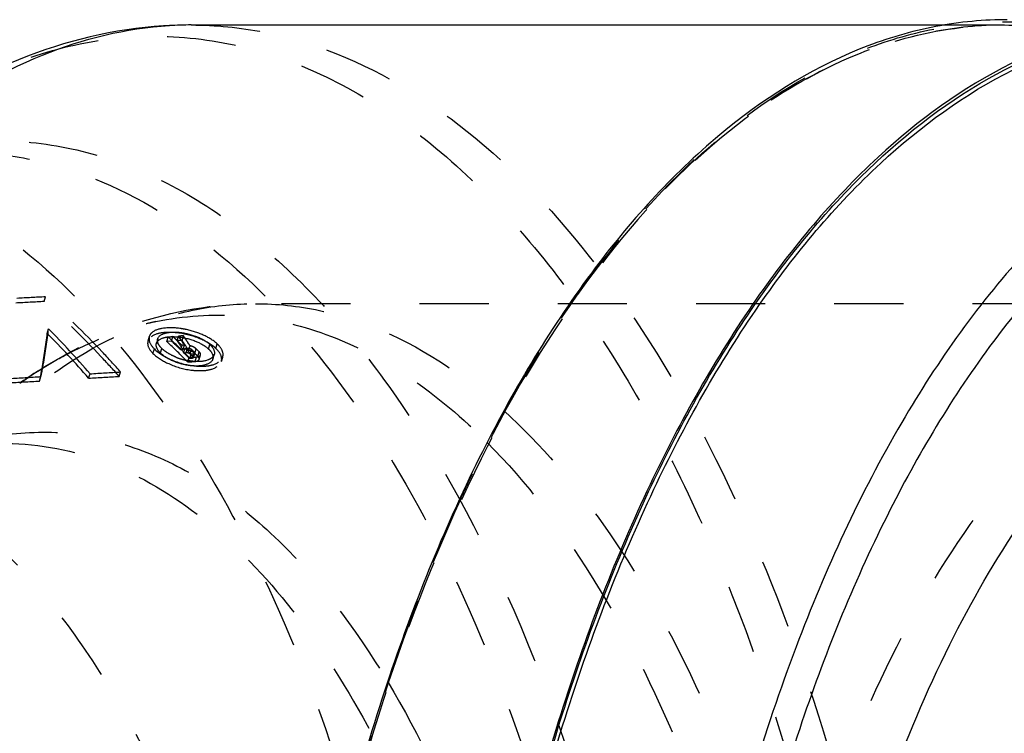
# Model space of a CAD drawing. Header units: millimetres. Extents: x 266 to 734, y 359 to 646.
# Tile 6 of 7: x 534 to 627, y 573 to 640. Entities that reach past the tile are written whole.
import ezdxf

# ---------------------------------------------------------------- set-up
doc = ezdxf.new("R2010")
doc.units = ezdxf.units.MM
doc.header["$LTSCALE"] = 65.185185
doc.linetypes.add('HIDDEN', pattern=[0.2, 0.1, -0.1])
doc.layers.add('KOERPER', color=7, linetype='CONTINUOUS')
doc.layers.add('KONST.EL_MIT_GEO', color=7, linetype='CONTINUOUS')

msp = doc.modelspace()

# ---------------------------------------------------------------- linework, layer by layer
at = {"layer": 'KOERPER', "color": 7, "linetype": 'CONTINUOUS'}
msp.add_line((550.197, 639.4), (621.531, 639.4), dxfattribs=at)
at = {"layer": 'KOERPER', "color": 8, "linetype": 'HIDDEN'}
msp.add_line((621.531, 639.4), (626.889, 639.4), dxfattribs=at)
at = {"layer": 'KOERPER', "color": 7, "linetype": 'CONTINUOUS'}
msp.add_arc((627.149, 604.841), 35.059, 90.00002, 90.46647, dxfattribs=at)
msp.add_open_spline([(626.864, 639.899), (624.562, 639.88), (619.884, 639.376), (610.463, 636.472), (598.954, 629.086), (586.929, 615.67), (576.497, 598.027), (567.981, 576.764), (561.661, 552.635), (557.77, 526.527), (556.899, 508.525), (556.899, 499.4)], degree=3, knots=[0, 0, 0, 0, 0.0407, 0.082581, 0.173399, 0.278137, 0.398605, 0.534027, 0.681913, 0.838654, 1, 1, 1, 1], dxfattribs=at)
at = {"layer": 'KOERPER', "color": 8, "linetype": 'HIDDEN'}
for points, knots in [([(510.493, 627.4), (512.595, 627.4), (516.867, 626.974), (525.476, 624.386), (536.005, 617.706), (547.006, 605.508), (556.553, 589.434), (564.348, 570.04), (570.134, 548.017), (573.696, 524.175), (574.493, 507.734), (574.493, 499.4)], [0, 0, 0, 0, 0.040713, 0.082569, 0.17327, 0.277885, 0.398281, 0.5337, 0.681651, 0.83851, 1, 1, 1, 1]), ([(558.503, 529.075), (557.273, 537.034), (553.947, 551.992), (547.105, 569.284), (540.21, 580.786), (533.269, 589.626), (526.883, 594.869), (522.31, 597.082)], [0, 0, 0, 0, 0.303848, 0.575979, 0.697405, 0.808317, 1, 1, 1, 1])]:
    msp.add_open_spline(points, degree=3, knots=knots, dxfattribs=at)
at = {"layer": 'KONST.EL_MIT_GEO', "color": 8, "linetype": 'HIDDEN'}
for p, q in [((626.889, 639.4), (626.889, 639.4)), ((536.345, 613.299), (536.455, 613.744)), ((656.486, 613.1), (556.259, 613.1)), ((536.624, 610.299), (536.742, 610.733)), ((546.248, 609.999), (546.12, 609.566)), ((547.048, 609.787), (546.92, 609.356)), ((547.896, 609.524), (548.023, 609.954)), ((548.348, 609.559), (547.896, 609.524)), ((548.274, 609.974), (548.023, 609.954)), ((548.375, 609.981), (548.274, 609.974)), ((548.348, 609.559), (548.475, 609.989)), ((548.475, 609.989), (548.375, 609.981)), ((548.475, 609.989), (548.666, 609.809)), ((548.873, 609.601), (549, 610.031)), ((548.876, 609.61), (549.048, 609.446)), ((549.048, 609.446), (549.238, 609.264)), ((549.238, 609.264), (549.333, 609.172)), ((549.333, 609.638), (549.461, 610.069)), ((549.491, 610.024), (549.461, 610.069)), ((549.531, 609.966), (549.491, 610.024)), ((549.95, 609.343), (549.881, 609.447)), ((551.841, 608.821), (551.971, 609.248)), ((552.519, 608.883), (552.648, 609.311)), ((546.597, 608.402), (546.728, 608.828)), ((547.29, 608.451), (547.421, 608.877)), ((549.204, 608.745), (549.333, 609.172)), ((549.431, 608.763), (549.204, 608.745)), ((549.561, 609.19), (549.333, 609.172)), ((549.431, 608.763), (549.561, 609.19)), ((549.488, 608.47), (549.619, 608.896)), ((549.488, 608.47), (549.716, 608.488)), ((549.619, 608.896), (549.847, 608.914)), ((549.716, 608.488), (549.847, 608.914)), ((549.936, 608.586), (549.999, 608.524)), ((549.959, 608.706), (550.089, 609.133)), ((549.999, 608.524), (550.126, 608.399)), ((550.056, 607.913), (550.189, 608.337)), ((550.087, 608.369), (550.218, 608.794)), ((550.126, 608.399), (550.189, 608.337)), ((550.418, 608.356), (550.189, 608.337)), ((550.285, 607.932), (550.418, 608.356)), ((550.372, 608.091), (550.504, 608.515)), ((550.407, 607.999), (550.673, 608.832)), ((550.673, 608.832), (550.737, 608.771)), ((550.737, 608.771), (550.833, 608.678)), ((550.829, 608.129), (550.96, 608.554)), ((550.833, 608.678), (550.96, 608.554)), ((550.943, 607.846), (551.076, 608.269)), ((552.239, 607.872), (552.371, 608.294)), ((549.879, 607.594), (550.013, 608.017)), ((550.285, 607.932), (550.056, 607.913)), ((550.569, 607.651), (550.703, 608.074)), ((553.044, 607.646), (553.176, 608.066)), ((540.527, 606.066), (540.658, 606.483)), ((543.411, 606.239), (543.545, 606.656)), ((535.902, 605.796), (536.027, 606.212))]:
    msp.add_line(p, q, dxfattribs=at)
at = {"layer": 'KONST.EL_MIT_GEO', "color": 7, "linetype": 'CONTINUOUS'}
msp.add_arc((550.198, 604.32), 35.08, 90.00134, 93.3567, dxfattribs=at)
at = {"layer": 'KONST.EL_MIT_GEO', "color": 8, "linetype": 'HIDDEN'}
for centre, radius, start, end in [((553.034, 582.284), 29.765, 101.95727, 103.78809), ((474.25, 548.881), 87.537, 40.78806, 44.55713), ((474.114, 549.093), 87.873, 40.77564, 44.54421), ((547.069, 609.691), 0.886, 136.19461, 139.12552), ((548.078, 602.835), 7.994, 79.30835, 82.52287), ((548.036, 602.604), 8.229, 78.61028, 79.32396), ((483.81, 541.666), 93.336, 44.93871, 46.6375), ((483.707, 541.906), 93.633, 44.91555, 46.61488), ((485.225, 542.332), 92.217, 46.06954, 46.80342), ((485.337, 542.8), 92.2, 46.43812, 46.6176), ((501.094, 577.154), 57.754, 33.1821, 34.18042), ((500.998, 577.402), 58.042, 33.20834, 34.2059), ((501.55, 576.914), 57.914, 33.29393, 34.40463), ((501.891, 577.459), 57.673, 34.05954, 34.30766), ((501.454, 577.164), 58.201, 33.6894, 34.05935), ((500.829, 576.748), 58.951, 33.32231, 33.56687), ((483.611, 540.661), 94.54, 45.34574, 45.82774), ((483.713, 541.112), 94.542, 45.53638, 45.80482), ((484.118, 540.37), 94.74, 45.62736, 45.86822), ((549.618, 607.402), 1.793, 69.46779, 74.77282), ((484.012, 540.608), 95.04, 45.60355, 45.84449), ((549.639, 607.455), 1.737, 66.85997, 69.47627), ((549.831, 607.844), 1.303, 58.07886, 61.22194), ((549.924, 607.992), 1.128, 54.65585, 58.08273), ((484.625, 540.078), 94.941, 45.78862, 46.02935), ((550.901, 613.349), 5.712, 247.81271, 251.4422), ((550.948, 613.493), 5.863, 251.45535, 255.02001), ((550.986, 613.63), 6.005, 255.00604, 258.53767), ((530.338, 850.81), 244, 274.59364, 274.75623), ((530.481, 850.113), 242.883, 274.61265, 274.77595), ((558.388, 571.145), 42.188, 122.93335, 125.27587), ((557.627, 572.307), 40.799, 122.46572, 122.92262)]:
    msp.add_arc(centre, radius, start, end, dxfattribs=at)
at = {"layer": 'KONST.EL_MIT_GEO', "color": 7, "linetype": 'CONTINUOUS'}
for points, knots in [([(550.197, 639.4), (545.559, 639.4), (536.017, 637.732), (527.534, 633.18), (523.579, 630.383)], [0, 0, 0, 0, 0.489147, 1, 1, 1, 1]), ([(524.612, 629.713), (528.133, 632.479), (535.539, 637.04), (544.054, 639.1), (548.144, 639.34)], [0, 0, 0, 0, 0.522185, 1, 1, 1, 1]), ([(640.691, 639.697), (638.451, 639.456), (633.919, 638.523), (624.871, 634.884), (613.939, 626.883), (602.542, 613.163), (592.676, 595.545), (584.642, 574.608), (578.694, 551.051), (575.038, 525.688), (574.22, 508.238), (574.22, 499.4)], [0, 0, 0, 0, 0.040663, 0.082956, 0.175266, 0.281479, 0.402777, 0.538166, 0.685198, 0.840463, 1, 1, 1, 1]), ([(637.237, 359.918), (632.796, 360.839), (623.69, 364.609), (611.635, 374.605), (600.827, 388.646), (591.524, 406.281), (583.978, 426.961), (578.427, 450.027), (575.051, 474.726), (573.965, 500.244), (575.204, 525.733), (578.727, 550.349), (584.416, 573.28), (592.085, 593.779), (601.494, 611.193), (612.393, 624.981), (624.524, 634.697), (633.649, 638.235), (638.084, 639.047)], [0, 0, 0, 0, 0.041795, 0.088867, 0.142847, 0.204063, 0.271919, 0.3452, 0.422282, 0.501291, 0.580233, 0.657121, 0.730092, 0.797543, 0.858292, 0.911795, 0.958452, 1, 1, 1, 1]), ([(574.692, 499.4), (574.692, 508.192), (575.505, 525.555), (579.139, 550.793), (585.053, 574.242), (593.043, 595.091), (602.856, 612.641), (614.193, 626.315), (625.068, 634.301), (634.072, 637.943), (638.582, 638.883), (640.811, 639.128)], [0, 0, 0, 0, 0.159427, 0.314634, 0.461651, 0.597058, 0.718395, 0.824659, 0.917021, 0.959327, 1, 1, 1, 1]), ([(671.484, 632.646), (669.135, 633.381), (664.31, 634.38), (656.899, 634.282), (649.552, 632.564), (642.38, 629.272), (635.465, 624.469), (626.324, 615.802), (616.102, 601.313), (606.388, 580.112), (599.121, 555.308), (594.626, 528.002), (593.617, 509.039), (593.617, 499.4)], [0, 0, 0, 0, 0.04249, 0.084344, 0.127005, 0.171803, 0.219801, 0.271733, 0.388628, 0.523155, 0.672869, 0.833561, 1, 1, 1, 1]), ([(728.884, 499.4), (728.884, 508.024), (728.058, 525.038), (724.372, 549.709), (718.385, 572.499), (710.319, 592.568), (700.44, 609.201), (689.055, 621.823), (678.161, 628.735), (669.25, 631.414), (662.656, 632.072), (656.062, 631.414), (647.151, 628.735), (636.257, 621.823), (624.873, 609.201), (614.994, 592.568), (606.927, 572.499), (600.94, 549.709), (597.254, 525.038), (596.429, 508.024), (596.429, 499.4)], [0, 0, 0, 0, 0.080745, 0.159175, 0.23315, 0.30086, 0.361057, 0.413365, 0.458716, 0.479644, 0.5, 0.520356, 0.541284, 0.586635, 0.638943, 0.69914, 0.76685, 0.840825, 0.919255, 1, 1, 1, 1]), ([(604.906, 499.4), (604.906, 511.309), (606.245, 528.957), (610.851, 551.49), (615.499, 566.882), (621.294, 580.67), (629.839, 595.569), (638.256, 604.948), (644.66, 609.149)], [0, 0, 0, 0, 0.296496, 0.438133, 0.572038, 0.696235, 0.809319, 1, 1, 1, 1])]:
    msp.add_open_spline(points, degree=3, knots=knots, dxfattribs=at)
at = {"layer": 'KONST.EL_MIT_GEO', "color": 8, "linetype": 'HIDDEN'}
for points, knots in [([(550.197, 639.4), (552.495, 639.4), (557.168, 638.934), (566.585, 636.103), (578.101, 628.797), (590.133, 615.456), (600.575, 597.875), (609.101, 576.662), (615.429, 552.574), (619.325, 526.498), (620.197, 508.515), (620.197, 499.4)], [0, 0, 0, 0, 0.040713, 0.082569, 0.17327, 0.277886, 0.398281, 0.5337, 0.681652, 0.838511, 1, 1, 1, 1]), ([(556.999, 499.4), (556.999, 508.535), (557.874, 526.556), (561.778, 552.688), (568.119, 576.828), (576.664, 598.086), (587.128, 615.705), (599.187, 629.074), (610.726, 636.396), (620.165, 639.233), (627.149, 639.93), (634.134, 639.233), (643.573, 636.396), (655.112, 629.074), (667.171, 615.705), (677.635, 598.086), (686.179, 576.828), (692.521, 552.688), (696.425, 526.556), (697.299, 508.535), (697.299, 499.4)], [0, 0, 0, 0, 0.080745, 0.159175, 0.23315, 0.30086, 0.361057, 0.413365, 0.458716, 0.479644, 0.5, 0.520356, 0.541284, 0.586635, 0.638943, 0.69914, 0.76685, 0.840825, 0.919255, 1, 1, 1, 1]), ([(626.889, 639.4), (624.604, 639.4), (619.956, 638.936), (610.581, 636.115), (599.101, 628.824), (587.093, 615.5), (576.661, 597.925), (568.137, 576.708), (561.808, 552.608), (557.912, 526.516), (557.039, 508.522), (557.039, 499.4)], [0, 0, 0, 0, 0.040508, 0.082181, 0.172631, 0.277157, 0.397587, 0.533124, 0.681243, 0.838299, 1, 1, 1, 1]), ([(565.458, 566.517), (568.276, 576.832), (573.478, 591.536), (582.999, 608.996), (590.672, 619.691), (599.018, 628.282), (607.93, 634.608), (617.275, 638.509), (623.748, 639.4), (626.889, 639.4)], [0, 0, 0, 0, 0.315898, 0.457321, 0.586504, 0.703556, 0.809632, 0.907181, 1, 1, 1, 1]), ([(626.889, 639.4), (629.187, 639.4), (633.861, 638.934), (643.277, 636.103), (654.793, 628.797), (666.825, 615.456), (677.267, 597.875), (685.793, 576.662), (692.121, 552.574), (696.017, 526.498), (696.889, 508.515), (696.889, 499.4)], [0, 0, 0, 0, 0.040713, 0.082569, 0.17327, 0.277885, 0.398281, 0.5337, 0.681651, 0.83851, 1, 1, 1, 1]), ([(523.58, 630.384), (526.082, 632.152), (531.237, 635.172), (539.565, 637.927), (548.044, 638.644), (556.494, 637.291), (564.749, 633.921), (572.683, 628.628), (580.201, 621.516), (587.219, 612.696), (593.653, 602.291), (601.584, 585.99), (609.32, 562.578), (614.935, 531.887), (616.197, 510.375), (616.197, 499.4)], [0, 0, 0, 0, 0.047643, 0.092233, 0.135313, 0.178674, 0.22406, 0.272891, 0.326146, 0.384356, 0.447686, 0.516003, 0.665867, 0.829338, 1, 1, 1, 1]), ([(510.437, 621.09), (512.761, 622.733), (517.551, 625.539), (525.288, 628.099), (533.165, 628.765), (541.016, 627.509), (548.685, 624.378), (556.056, 619.46), (563.042, 612.854), (572.1, 601.463), (581.722, 583.422), (590.094, 558.104), (595.312, 529.581), (596.485, 509.596), (596.485, 499.4)], [0, 0, 0, 0, 0.047651, 0.09225, 0.135337, 0.178706, 0.224099, 0.272939, 0.326201, 0.384422, 0.51592, 0.665809, 0.829307, 1, 1, 1, 1]), ([(528.485, 627.4), (530.586, 627.4), (534.858, 626.974), (543.467, 624.386), (553.996, 617.705), (564.998, 605.508), (574.544, 589.434), (582.339, 570.04), (588.125, 548.017), (591.687, 524.175), (592.485, 507.734), (592.485, 499.4)], [0, 0, 0, 0, 0.040713, 0.082569, 0.17327, 0.277886, 0.398281, 0.533701, 0.681652, 0.83851, 1, 1, 1, 1]), ([(499.409, 499.4), (499.409, 506.799), (500.117, 521.397), (503.278, 542.566), (508.414, 562.126), (515.336, 579.356), (523.815, 593.64), (533.589, 604.481), (542.945, 610.419), (550.595, 612.721), (554.391, 613.1), (556.259, 613.1)], [0, 0, 0, 0, 0.161399, 0.318203, 0.466122, 0.601549, 0.721988, 0.826654, 0.917398, 0.959272, 1, 1, 1, 1]), ([(534.024, 605.587), (537.317, 607.916), (544.405, 611.711), (552.374, 613.1), (556.259, 613.1)], [0, 0, 0, 0, 0.509349, 1, 1, 1, 1]), ([(543.411, 606.239), (542.841, 606.876), (540.588, 609.329), (538.199, 611.658), (536.345, 613.299)], [0, 0, 0, 0, 0.256659, 1, 1, 1, 1]), ([(543.545, 606.656), (542.973, 607.296), (540.713, 609.759), (538.316, 612.097), (536.455, 613.744)], [0, 0, 0, 0, 0.256685, 1, 1, 1, 1]), ([(556.259, 613.1), (558.281, 613.1), (562.403, 612.654), (570.703, 609.944), (576.313, 606.052), (579.703, 602.982)], [0, 0, 0, 0, 0.232792, 0.473206, 1, 1, 1, 1]), ([(599.636, 499.4), (599.636, 506.803), (600.345, 521.408), (603.509, 542.585), (608.648, 562.148), (615.572, 579.376), (624.052, 593.654), (633.825, 604.488), (643.177, 610.422), (650.825, 612.721), (654.62, 613.1), (656.486, 613.1)], [0, 0, 0, 0, 0.161491, 0.318349, 0.466301, 0.60172, 0.722115, 0.82673, 0.917431, 0.959287, 1, 1, 1, 1]), ([(546.867, 611.402), (549.495, 611.959), (554.986, 612.344), (563.221, 610.483), (571.141, 606.295), (575.852, 602.281), (578.123, 599.994)], [0, 0, 0, 0, 0.2324, 0.468484, 0.721195, 1, 1, 1, 1]), ([(535.726, 606.73), (536.545, 607.25), (539.756, 609.137), (543.265, 610.534), (545.94, 611.19)], [0, 0, 0, 0, 0.260497, 1, 1, 1, 1]), ([(535.902, 605.796), (535.983, 606.187), (536.275, 607.679), (536.504, 609.184), (536.624, 610.299)], [0, 0, 0, 0, 0.262338, 1, 1, 1, 1]), ([(536.027, 606.212), (536.106, 606.601), (536.397, 608.099), (536.623, 609.611), (536.742, 610.733)], [0, 0, 0, 0, 0.260577, 1, 1, 1, 1]), ([(552.519, 608.883), (552.087, 609.284), (550.9, 609.923), (549.295, 610.343), (547.932, 610.408), (546.96, 610.307), (546.229, 609.935), (546.12, 609.566)], [0, 0, 0, 0, 0.25402, 0.566124, 0.711343, 0.834518, 1, 1, 1, 1]), ([(549.118, 610.761), (548.575, 610.832), (547.656, 610.871), (546.693, 610.579), (546.43, 610.304)], [0, 0, 0, 0, 0.590083, 1, 1, 1, 1]), ([(547.048, 609.787), (547.13, 610.061), (547.66, 610.343), (548.375, 610.434), (549.393, 610.398), (550.654, 610.086), (551.608, 609.588), (551.971, 609.248)], [0, 0, 0, 0, 0.159755, 0.276384, 0.414824, 0.722169, 1, 1, 1, 1]), ([(552.648, 609.311), (552.27, 609.662), (551.294, 610.223), (550.237, 610.555), (549.661, 610.671)], [0, 0, 0, 0, 0.467998, 1, 1, 1, 1]), ([(546.12, 609.566), (546.094, 609.478), (546.066, 609.033), (546.357, 608.643), (546.597, 608.402)], [0, 0, 0, 0, 0.21413, 1, 1, 1, 1]), ([(546.249, 609.999), (546.224, 609.914), (546.19, 609.468), (546.484, 609.072), (546.728, 608.828)], [0, 0, 0, 0, 0.205105, 1, 1, 1, 1]), ([(547.29, 608.451), (547.219, 608.522), (547, 608.764), (546.853, 609.132), (546.92, 609.356)], [0, 0, 0, 0, 0.300054, 1, 1, 1, 1]), ([(546.92, 609.356), (547.003, 609.637), (547.56, 609.921), (548.305, 610.005), (549.353, 609.953), (550.592, 609.629), (551.507, 609.134), (551.841, 608.821)], [0, 0, 0, 0, 0.164139, 0.286589, 0.432376, 0.743723, 1, 1, 1, 1]), ([(547.143, 609.233), (547.116, 609.281), (547.034, 609.451), (547.009, 609.657), (547.048, 609.787)], [0, 0, 0, 0, 0.285712, 1, 1, 1, 1]), ([(551.971, 609.248), (552.051, 609.172), (552.29, 608.921), (552.444, 608.526), (552.371, 608.294)], [0, 0, 0, 0, 0.312902, 1, 1, 1, 1]), ([(546.597, 608.402), (547.013, 607.986), (548.179, 607.303), (549.784, 606.835), (551.164, 606.754), (552.173, 606.864), (552.922, 607.259), (553.044, 607.646)], [0, 0, 0, 0, 0.249346, 0.558446, 0.70422, 0.82785, 1, 1, 1, 1]), ([(546.728, 608.828), (547.186, 608.37), (548.415, 607.679), (550.059, 607.23), (551.399, 607.179), (552.358, 607.304), (553.061, 607.695), (553.176, 608.067)], [0, 0, 0, 0, 0.274371, 0.579934, 0.717789, 0.835315, 1, 1, 1, 1]), ([(552.239, 607.872), (552.147, 607.58), (551.576, 607.281), (550.806, 607.194), (549.745, 607.257), (548.51, 607.611), (547.612, 608.132), (547.29, 608.451)], [0, 0, 0, 0, 0.169536, 0.293818, 0.44025, 0.749272, 1, 1, 1, 1]), ([(547.858, 608.526), (547.816, 608.553), (547.663, 608.661), (547.518, 608.78), (547.421, 608.877)], [0, 0, 0, 0, 0.266222, 1, 1, 1, 1]), ([(548.744, 608.06), (548.664, 608.093), (548.357, 608.226), (548.063, 608.388), (547.858, 608.526)], [0, 0, 0, 0, 0.260257, 1, 1, 1, 1]), ([(549.716, 608.488), (549.819, 608.497), (549.956, 608.459), (550.067, 608.388), (550.087, 608.369)], [0, 0, 0, 0, 0.789715, 1, 1, 1, 1]), ([(550.542, 608.407), (550.506, 608.441), (550.332, 608.576), (550.123, 608.661), (549.959, 608.706)], [0, 0, 0, 0, 0.225759, 1, 1, 1, 1]), ([(550.539, 608.423), (550.529, 608.392), (550.478, 608.364), (550.433, 608.357), (550.418, 608.356)], [0, 0, 0, 0, 0.679388, 1, 1, 1, 1]), ([(550.703, 608.074), (550.749, 608.077), (550.886, 608.097), (551.047, 608.176), (551.076, 608.269)], [0, 0, 0, 0, 0.319711, 1, 1, 1, 1]), ([(551.076, 608.269), (551.082, 608.29), (551.093, 608.399), (551.02, 608.495), (550.96, 608.554)], [0, 0, 0, 0, 0.207476, 1, 1, 1, 1]), ([(551.841, 608.821), (551.917, 608.749), (552.155, 608.5), (552.313, 608.107), (552.239, 607.872)], [0, 0, 0, 0, 0.298929, 1, 1, 1, 1]), ([(552.371, 608.294), (552.337, 608.187), (552.241, 608.054), (552.119, 607.96), (552.084, 607.936)], [0, 0, 0, 0, 0.726906, 1, 1, 1, 1]), ([(553.044, 607.646), (553.106, 607.843), (553.021, 608.349), (552.708, 608.707), (552.519, 608.883)], [0, 0, 0, 0, 0.443862, 1, 1, 1, 1]), ([(553.176, 608.067), (553.199, 608.142), (553.248, 608.51), (553.047, 608.865), (552.865, 609.083)], [0, 0, 0, 0, 0.218012, 1, 1, 1, 1]), ([(550.407, 607.999), (550.397, 607.969), (550.347, 607.94), (550.301, 607.933), (550.285, 607.932)], [0, 0, 0, 0, 0.666542, 1, 1, 1, 1]), ([(552.084, 607.936), (551.993, 607.873), (551.495, 607.634), (550.922, 607.615), (550.488, 607.647)], [0, 0, 0, 0, 0.20304, 1, 1, 1, 1]), ([(550.569, 607.651), (550.617, 607.655), (550.755, 607.674), (550.914, 607.754), (550.943, 607.846)], [0, 0, 0, 0, 0.330534, 1, 1, 1, 1]), ([(550.943, 607.846), (550.965, 607.915), (550.92, 608.032), (550.851, 608.107), (550.829, 608.129)], [0, 0, 0, 0, 0.694372, 1, 1, 1, 1]), ([(579.703, 602.982), (583.232, 599.787), (589.886, 591.923), (597.945, 577.701), (604.527, 560.746), (607.674, 548.419), (608.981, 541.939)], [0, 0, 0, 0, 0.207912, 0.445627, 0.711257, 1, 1, 1, 1]), ([(519.282, 595.163), (521.257, 596.559), (525.343, 598.916), (531.983, 600.913), (538.734, 601.14), (545.418, 599.584), (551.885, 596.315), (560.476, 589.488), (565.677, 582.511), (568.742, 577.398)], [0, 0, 0, 0, 0.120873, 0.23365, 0.343062, 0.454498, 0.572942, 0.702155, 1, 1, 1, 1]), ([(578.123, 599.994), (581.869, 596.221), (588.817, 587.007), (596.938, 570.596), (603.231, 551.256), (605.957, 537.316), (606.986, 530.036)], [0, 0, 0, 0, 0.207731, 0.446449, 0.712712, 1, 1, 1, 1]), ([(532.747, 599.9), (535.948, 599.9), (542.709, 598.55), (552.009, 592.875), (560.43, 583.984), (565.041, 576.627), (567.202, 572.554)], [0, 0, 0, 0, 0.208625, 0.437387, 0.699495, 1, 1, 1, 1]), ([(568.742, 577.398), (571.784, 572.324), (577.121, 560.917), (582.736, 542.062), (586.216, 521.237), (586.997, 506.761), (586.997, 499.4)], [0, 0, 0, 0, 0.21927, 0.463999, 0.727181, 1, 1, 1, 1])]:
    msp.add_open_spline(points, degree=3, knots=knots, dxfattribs=at)
for points in [[(536.345, 613.299), (535.45, 613.252), (534.555, 613.205), (533.66, 613.158)], [(536.455, 613.744), (535.559, 613.696), (534.663, 613.649), (533.767, 613.602)], [(546.399, 610.271), (546.332, 610.192), (546.278, 610.098), (546.249, 609.999)], [(547.24, 609.084), (547.205, 609.131), (547.172, 609.181), (547.143, 609.233)], [(549.333, 609.638), (549.18, 609.625), (549.026, 609.613), (548.873, 609.601)], [(549.461, 610.069), (549.307, 610.056), (549.153, 610.043), (549, 610.031)], [(552.865, 609.083), (552.798, 609.163), (552.725, 609.239), (552.648, 609.311)], [(547.421, 608.877), (547.356, 608.942), (547.295, 609.01), (547.24, 609.084)], [(549.847, 608.914), (549.976, 608.925), (550.124, 608.885), (550.218, 608.794)], [(550.458, 608.985), (550.414, 609.01), (550.368, 609.032), (550.321, 609.052)], [(550.504, 608.515), (550.527, 608.492), (550.549, 608.454), (550.539, 608.423)], [(550.673, 608.832), (550.643, 608.861), (550.61, 608.888), (550.576, 608.912)], [(550.488, 607.647), (550.254, 607.664), (550.022, 607.698), (549.793, 607.744)], [(550.372, 608.091), (550.395, 608.068), (550.416, 608.03), (550.407, 607.999)], [(540.658, 606.483), (541.62, 606.54), (542.583, 606.598), (543.545, 606.656)], [(532.935, 605.627), (533.924, 605.683), (534.913, 605.739), (535.902, 605.796)], [(533.056, 606.042), (534.046, 606.098), (535.036, 606.155), (536.027, 606.212)], [(540.527, 606.066), (541.488, 606.123), (542.449, 606.181), (543.411, 606.239)]]:
    msp.add_open_spline(points, degree=3, dxfattribs=at)

doc.saveas('drawing.dxf')
